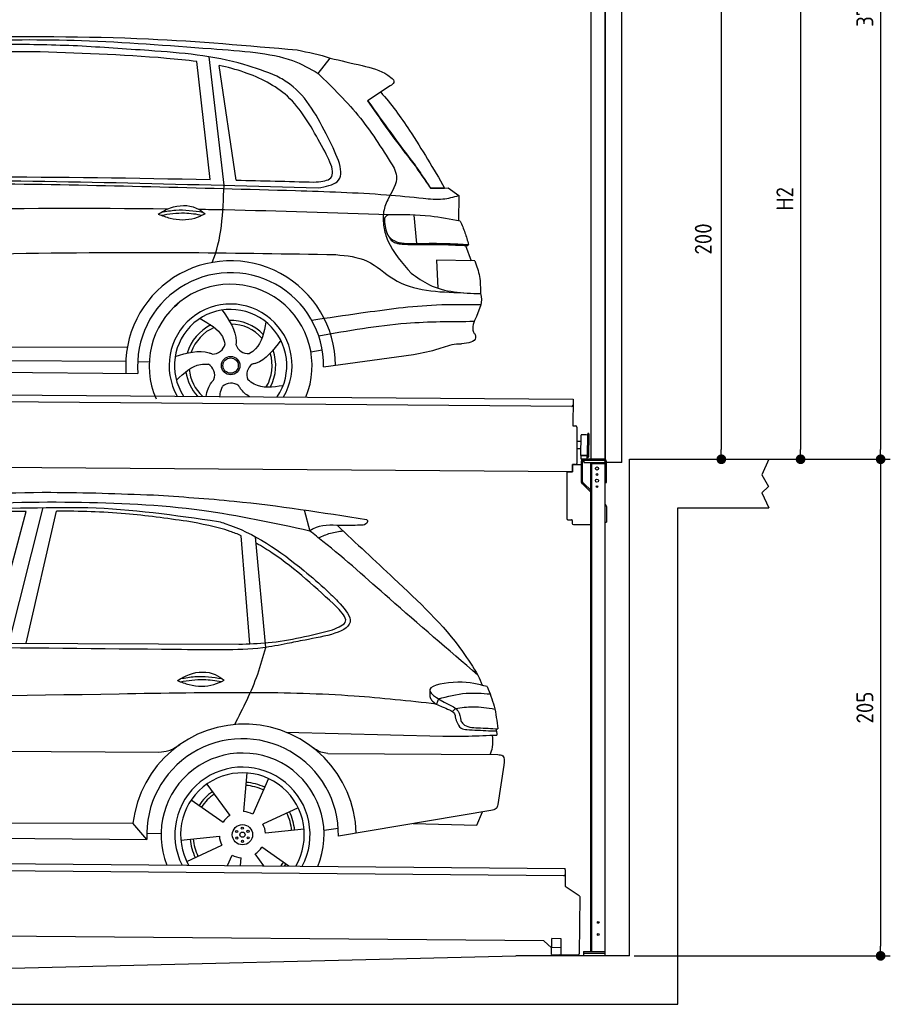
# Model space of a CAD drawing. Header units: millimetres. Extents: x -411 to 6777, y 0 to 6727.
# Tile 5 of 6: x 3183 to 6777, y 0 to 4065. Entities that reach past the tile are written whole.
import ezdxf

# ---------------------------------------------------------------- set-up
doc = ezdxf.new("R2010")
doc.units = ezdxf.units.MM
doc.layers.add('4', color=3, linetype='Continuous')
for name, color, linetype, lineweight in [('AM_0', 7, 'Continuous', 50), ('car', 10, 'Continuous', 25), ('Gebäude', 7, 'Continuous', 25), ('Plattform', 7, 'Continuous', 25), ('Ständer vorne', 7, 'Continuous', 25), ('Tor', 200, 'Continuous', 25)]:
    doc.layers.add(name, color=color, linetype=linetype, lineweight=lineweight)
doc.styles.get("Standard").update_dxf_attribs({"font": 'ISOCP.SHX'})
doc.dimstyles.new('GEN-ISO', dxfattribs={"dimscale": 20, "dimtxt": 3.5, "dimasz": 2, "dimexe": 2, "dimexo": 1, "dimgap": 1.5, "dimtad": 1, "dimdec": 1, "dimlfac": 0.1, "dimdsep": 46, "dimtxsty": 'STANDARD', "dimblk": 'PUNKT', "dimcen": 2, "dimclrd": 256, "dimclre": 256, "dimclrt": 2, "dimadec": 0, "dimazin": 0, "dimtp": 0.1, "dimtm": 0.1, "dimtfac": 0.71, "dimtdec": 1, "dimtmove": 2, "dimatfit": 3, "dimldrblk": 'PUNKT', "dimfxl": 2, "dimtolj": 1, "dimarcsym": 0})

# ---------------------------------------------------------------- blocks, each defined once
blk = doc.blocks.new('PUNKT')
at = {"layer": '4', "color": 0, "linetype": 'ByBlock'}
blk.add_line((-0.5, 0), (-1, 0), dxfattribs=at)
at = {"layer": '4', "color": 0, "linetype": 'ByBlock', "const_width": 0.5}
blk.add_lwpolyline([(-0.25, 0, 1), (0.25, 0, 1)], format="xyb", close=True, dxfattribs=at)
blk = doc.blocks.new('*D43')
at = {"layer": '4', "lineweight": -2, "transparency": 16777216}
for p, q in [((5720, 5950.9), (6776.9, 5950.9)), ((6736.9, 5910.9), (6736.9, 2290)), ((6195.4, 2250), (6776.9, 2250))]:
    blk.add_line(p, q, dxfattribs=at)
at = {"layer": 'Defpoints', "color": 0, "transparency": 16777216}
for p in [(5700, 5950.9), (6175.4, 2250), (6736.9, 2250)]:
    blk.add_point(p, dxfattribs=at)
at = {"layer": '4', "lineweight": -2, "transparency": 16777216, "xscale": 40, "yscale": 40, "zscale": 40}
for p, rotation in [((6736.9, 5950.9), 90), ((6736.9, 2250), 270)]:
    blk.add_blockref('PUNKT', p, dxfattribs=dict(at, rotation=rotation))
at = {"layer": '4', "color": 2, "transparency": 16777216, "insert": (6671.9, 4100.4), "char_height": 70, "attachment_point": 5, "rotation": 90}
blk.add_mtext('370', dxfattribs=at)
blk = doc.blocks.new('*D44')
at = {"layer": '4', "lineweight": -2, "transparency": 16777216}
for p, q in [((6295.4, 2250), (6776.9, 2250)), ((6736.9, 2210), (6736.9, 240)), ((5720, 200), (6776.9, 200))]:
    blk.add_line(p, q, dxfattribs=at)
at = {"layer": 'Defpoints', "color": 0, "transparency": 16777216}
for p in [(6275.4, 2250), (5700, 200), (6736.9, 200)]:
    blk.add_point(p, dxfattribs=at)
at = {"layer": '4', "lineweight": -2, "transparency": 16777216, "xscale": 40, "yscale": 40, "zscale": 40}
for p, rotation in [((6736.9, 2250), 90), ((6736.9, 200), 270)]:
    blk.add_blockref('PUNKT', p, dxfattribs=dict(at, rotation=rotation))
at = {"layer": '4', "color": 2, "transparency": 16777216, "insert": (6671.9, 1225), "char_height": 70, "attachment_point": 5, "rotation": 90}
blk.add_mtext('205', dxfattribs=at)
blk = doc.blocks.new('*D45')
at = {"layer": '4', "lineweight": -2, "transparency": 16777216}
for p, q in [((5920, 4400), (6446.5, 4400)), ((6406.5, 4360), (6406.5, 2290)), ((6295.4, 2250), (6446.5, 2250))]:
    blk.add_line(p, q, dxfattribs=at)
at = {"layer": 'Defpoints', "color": 0, "transparency": 16777216}
for p in [(5900, 4400), (6275.4, 2250), (6406.5, 2250)]:
    blk.add_point(p, dxfattribs=at)
at = {"layer": '4', "lineweight": -2, "transparency": 16777216, "xscale": 40, "yscale": 40, "zscale": 40}
for p, rotation in [((6406.5, 4400), 90), ((6406.5, 2250), 270)]:
    blk.add_blockref('PUNKT', p, dxfattribs=dict(at, rotation=rotation))
at = {"layer": '4', "color": 2, "transparency": 16777216, "insert": (6341.5, 3325), "char_height": 70, "attachment_point": 5, "rotation": 90}
blk.add_mtext('H2', dxfattribs=at)
blk = doc.blocks.new('*D47')
at = {"layer": '4', "lineweight": -2, "transparency": 16777216}
for p, q in [((5457.5, 4250), (6119.3, 4250)), ((6079.3, 4210), (6079.3, 2290)), ((6099.3, 2250), (6119.3, 2250))]:
    blk.add_line(p, q, dxfattribs=at)
at = {"layer": 'Defpoints', "color": 0, "transparency": 16777216}
for p in [(5437.5, 4250), (6079.3, 2250), (6079.3, 2250)]:
    blk.add_point(p, dxfattribs=at)
at = {"layer": '4', "lineweight": -2, "transparency": 16777216, "xscale": 40, "yscale": 40, "zscale": 40}
for p, rotation in [((6079.3, 4250), 90), ((6079.3, 2250), 270)]:
    blk.add_blockref('PUNKT', p, dxfattribs=dict(at, rotation=rotation))
at = {"layer": '4', "color": 2, "transparency": 16777216, "insert": (6004.7, 3159.2), "char_height": 70, "attachment_point": 5, "rotation": 90}
blk.add_mtext('200', dxfattribs=at)
blk = doc.blocks.new('UG Plattfrom Gl550')
at = {"layer": 'Plattform'}
for p, q in [((498.3, 603.8), (5435.1, 560.7)), ((5429.8, 530.7), (503, 573.7)), ((5434.9, 535.7), (5434.5, 488.2)), ((5435, 554.7), (5434.9, 535.7)), ((5435, 554.7), (5435.1, 560.7)), ((5434.5, 488.2), (5492.9, 448.7)), ((5495.1, 444.5), (5493, 208.2)), ((5347, 261.5), (621.4, 302.7)), ((5378.7, 233.7), (5347, 261.5)), ((5379.7, 235.2), (5380.1, 271.2)), ((5418.1, 270.8), (5380.1, 271.2)), ((5417.7, 234.8), (5418.1, 270.8)), ((5378.5, 205.2), (5378.7, 235.2)), ((5378.5, 205.2), (5418.5, 204.8)), ((5378.7, 235.2), (5418.7, 234.8)), ((5488, 203.2), (5414.8, 203.9)), ((5418.5, 204.8), (5418.7, 234.8))]:
    blk.add_line(p, q, dxfattribs=at)
for centre, radius, start, end in [((5429.9, 535.7), 5, 269.5, 359.5), ((5490.1, 444.5), 5, 359.5, 55.9134), ((5414.9, 208.9), 5, 232.6301, 269.5), ((5425.8, 243.8), 12, 227.6897, 228.0904), ((5488, 208.2), 5, 269.5, 359.5)]:
    blk.add_arc(centre, radius, start, end, dxfattribs=at)
blk = doc.blocks.new('Palette EG Gl550')
at = {"layer": 'Plattform'}
for p, q in [((429.5, 2537), (5467.3, 2498)), ((5462.1, 2468), (434.2, 2507)), ((5467.3, 2498), (5466.5, 2388)), ((5466.5, 2388), (5478.5, 2387.9)), ((5483.4, 2382.8), (5482.7, 2292.8)), ((5501.1, 2322.8), (5484.1, 2323)), ((5499.6, 2265.6), (5500.2, 2349.8)), ((5527.5, 2260.5), (5528.3, 2354.5)), ((5532.3, 2354.5), (5531.5, 2260.5)), ((5482.7, 2292.8), (5482.3, 2232.9)), ((5499.8, 2292.7), (5482.7, 2292.8)), ((5465, 2198), (341.7, 2237.7)), ((5525.9, 2265), (5500.9, 2265)), ((5500.9, 2250), (5500.9, 2265)), ((5512.9, 2265), (5500.9, 2265)), ((5500.9, 2250), (5500.9, 2265)), ((5500.9, 2250), (5525.9, 2250)), ((5525.9, 2250), (5500.9, 2250)), ((5525.9, 2250), (5525.9, 2265)), ((5525.9, 2250), (5525.9, 2265)), ((5465.2, 2228), (5465, 2198)), ((5465.2, 2228), (5477.2, 2227.9)), ((5477.2, 2227.9), (5465.2, 2228))]:
    blk.add_line(p, q, dxfattribs=at)
for centre, radius, start, end in [((5462.1, 2473), 5, 268.5823, 358.5607), ((5478.4, 2382.9), 5, 359.556, 89.556), ((5500.6, 2349.8), 0.4, 91.7323, 179.3444), ((5511.7, 2023.6), 326.8, 87.1739, 91.9438), ((5527.8, 2350.4), 0.4, 266.9623, 359.3444), ((5530.3, 2354.5), 2, 359.3444, 179.3444), ((5500, 2265.6), 0.4, 179.3444, 266.9565), ((5519.7, 3149.4), 884.4, 268.7196, 270.4008), ((5491.8, 3353.4), 1088.9, 271.795, 271.861), ((5527.2, 2264.6), 0.4, 359.556, 91.938), ((5529.5, 2260.5), 2, 179.3444, 359.3444), ((5477.3, 2232.9), 5, 269.556, 359.556)]:
    blk.add_arc(centre, radius, start, end, dxfattribs=at)
blk = doc.blocks.new('Car_UG')
at = {"layer": 'car'}
for p, q in [((3119.4, 1502.8), (3258.9, 2083.2)), ((4335.9, 2084.9), (4360.6, 1997.9)), ((3049.2, 1522.4), (3188.4, 2067.2)), ((3195.1, 1523.2), (3313.9, 2069.2)), ((4117.6, 1529.9), (4077.5, 1975.5)), ((4183.9, 1515.6), (4137.4, 1971.2)), ((2018.2, 1516.7), (4071.9, 1528)), ((4898.3, 1310.6), (4890.6, 1288.6)), ((4969.6, 1271), (4957.5, 1258.2)), ((4270.6, 1166.3), (4917.8, 1157)), ((1740.1, 1072.2), (3746.7, 1078.5)), ((4444, 1080.7), (5146, 1082.9)), ((5170.6, 1040), (5147.6, 876.4)), ((4111.2, 996.4), (4099.2, 836.6)), ((3946.4, 949.2), (4041.9, 820.4)), ((4200.6, 974.2), (4136.9, 827.1)), ((3882.4, 882.9), (4014.8, 792.6)), ((4324, 855.1), (4179.5, 785.6)), ((5119.5, 852.3), (4491.4, 739.8)), ((5062.9, 790.2), (5084.5, 846)), ((1832.9, 770.4), (3642.9, 784.6)), ((3701, 717.8), (3642.9, 784.6)), ((4431.8, 763.6), (4490.2, 772.9)), ((4799.7, 795), (5062.9, 790.2)), ((3700.2, 744), (3759.2, 742.7)), ((3840.9, 716.5), (4000.2, 734.8)), ((4349.4, 766.5), (4190.1, 748.2)), ((1770.2, 716.1), (3701, 717.8)), ((3866.3, 628), (4010.8, 697.5)), ((4035.1, 613.6), (4053.4, 655.9)), ((4184.6, 613.8), (4148.4, 662.6)), ((4287.7, 613.9), (4175.5, 690.5)), ((4088.6, 613.6), (4091.1, 646.4))]:
    blk.add_line(p, q, dxfattribs=at)
for centre, radius in [((4095.2, 741.5), 41.9), ((4094.4, 768.7), 4.46), ((4071.2, 754.5), 4.46), ((4072, 727.3), 4.46), ((4095.1, 741.5), 10.7), ((4118.3, 755.7), 4.46), ((4119, 728.6), 4.46), ((4095.9, 714.3), 4.46)]:
    blk.add_circle(centre, radius, dxfattribs=at)
for centre, radius, start, end in [((4102.8, 735.3), 462.5, 2.1852, 173.8782), ((4095.8, 741.9), 395.6, 359.6869, 183.4999), ((4095.8, 741.9), 336.7, 337.6776, 202.4775), ((4095.2, 741.5), 279.1, 332.8088, 207.3462), ((4095.2, 741.5), 255.4, 330.0358, 210.1193), ((4095.1, 741.5), 204, 65.3726, 86.5671), ((4095.2, 741.5), 216.3, 65.4485, 86.5251), ((4095.2, 741.5), 216.3, 125.4485, 146.5251), ((4095.1, 741.5), 204, 125.3726, 146.5671), ((4095.2, 741.5), 95.2, 124.034, 147.5844), ((4095.2, 741.5), 95.2, 64.034, 87.5844), ((4095.1, 741.5), 204, 5.3726, 26.5671), ((4095.1, 741.5), 216.3, 5.4485, 26.5251), ((4095.1, 741.5), 95.2, 4.034, 27.5844), ((4095.1, 741.5), 95.2, 184.034, 207.5844), ((4095.1, 741.5), 216.3, 185.4485, 206.5251), ((4095.1, 741.5), 204, 185.3726, 206.5671), ((4095.1, 741.5), 95.2, 244.034, 267.5844), ((4095.1, 741.5), 95.2, 304.034, 327.5844), ((4095.1, 741.5), 204, 321.2555, 326.5671), ((4095.1, 741.5), 216.3, 323.8482, 326.5251)]:
    blk.add_arc(centre, radius, start, end, dxfattribs=at)
for points, knots in [([(2673.6, 2101.7), (2688.3, 2103.8), (2892.1, 2133.3), (3240, 2153.3), (3572.3, 2144.1), (3713.5, 2140.2)], [0, 0, 0, 0, 44.363443, 617.827051, 1041.677324, 1041.677324, 1041.677324, 1041.677324]), ([(3713.5, 2140.2), (3824.9, 2134), (4119.8, 2117.7), (4412.2, 2074.8), (4594.1, 2048)], [0, 0, 0, 0, 334.596694, 885.796742, 885.796742, 885.796742, 885.796742]), ([(4360.6, 1997.9), (4212.5, 2028.4), (3890.5, 2094.7), (3371.9, 2112.1), (2931.5, 2097.6), (2671.4, 2060.7), (2598.4, 2050.4)], [0, 0, 0, 0, 452.969864, 984.660554, 1551.463157, 1772.575196, 1772.575196, 1772.575196, 1772.575196]), ([(2694.7, 2041.5), (2699.6, 2042.3), (2889.8, 2073.3), (3138.1, 2082), (3380.2, 2085), (3434.7, 2085.7)], [0, 0, 0, 0, 14.958905, 578.066478, 741.647169, 741.647169, 741.647169, 741.647169]), ([(3434.7, 2085.7), (3437.6, 2085.6), (3621.2, 2082.5), (3803.6, 2057.8), (3983, 2033.5)], [0, 0, 0, 0, 8.707457, 550.797583, 550.797583, 550.797583, 550.797583]), ([(3188.4, 2067.2), (3174.9, 2066.9), (3075.5, 2064.8), (2904.7, 2061.4), (2749, 2038.7), (2678.4, 2028.4)], [666.326512, 666.326512, 666.326512, 666.326512, 706.624571, 964.215873, 1178.205668, 1178.205668, 1178.205668, 1178.205668]), ([(3853, 2032.7), (3768.5, 2043.9), (3589.5, 2067.6), (3409.2, 2070), (3313.9, 2069.2)], [0, 0, 0, 0, 255.50817, 540.950796, 540.950796, 540.950796, 540.950796]), ([(4077.5, 1975.5), (4062.4, 1982), (3990.2, 2009.7), (3913.4, 2022.6), (3853, 2032.7)], [496.692868, 496.692868, 496.692868, 496.692868, 546.059875, 728.869941, 728.869941, 728.869941, 728.869941]), ([(3983, 2033.5), (3992.1, 2030.8), (4122.8, 1993.1), (4274.9, 1889.8), (4402.4, 1780.6), (4434, 1753.4)], [0, 0, 0, 0, 28.300877, 407.953602, 533.273686, 533.273686, 533.273686, 533.273686]), ([(4594.1, 2048), (4595.8, 2046.4), (4601.5, 2041.3), (4590, 2023.4), (4576.1, 2023.5), (4567.3, 2023.6)], [0, 0, 0, 0, 6.503563, 21.332115, 46.748977, 46.748977, 46.748977, 46.748977]), ([(4567.3, 2023.6), (4540.9, 2022.8), (4476.9, 2020.7), (4400.8, 2025.5), (4365, 2000.8), (4360.6, 1997.9)], [0, 0, 0, 0, 80.522652, 194.664465, 210.337598, 210.337598, 210.337598, 210.337598]), ([(5060.7, 1410), (4937.4, 1513.5), (4721.5, 1694.6), (4492.8, 1896.3), (4378.8, 1983.9), (4360.6, 1997.9)], [0, 0, 0, 0, 483.056147, 845.367922, 914.230443, 914.230443, 914.230443, 914.230443]), ([(4397.3, 1969.6), (4413.3, 1977.2), (4445.4, 1992.5), (4480.7, 1997.3), (4498.4, 1999.8)], [0, 0, 0, 0, 52.794285, 106.128892, 106.128892, 106.128892, 106.128892]), ([(4474.2, 2022.3), (4552.5, 1949.8), (4731.7, 1783.9), (4944.6, 1591.7), (5039.9, 1442.6), (5060.7, 1410)], [0, 0, 0, 0, 320.576675, 734.270248, 850.262502, 850.262502, 850.262502, 850.262502]), ([(4477.3, 1683.1), (4391, 1761.8), (4285.5, 1857.9), (4162.9, 1932.5), (4140.1, 1944.9)], [0, 0, 0, 0, 349.622047, 427.224064, 427.224064, 427.224064, 427.224064]), ([(4434, 1753.4), (4448.8, 1739.2), (4484.5, 1704.7), (4586.9, 1590.1), (4379.5, 1555.8), (4295.1, 1537.1), (4272.3, 1532)], [0, 0, 0, 0, 64.508303, 155.959603, 359.557587, 434.696523, 434.696523, 434.696523, 434.696523]), ([(4458.1, 1590.9), (4483.4, 1601.3), (4534.4, 1622.3), (4496.5, 1662.7), (4477.3, 1683.1)], [0, 0, 0, 0, 64.897781, 131.027998, 131.027998, 131.027998, 131.027998]), ([(4071.9, 1528), (4112.5, 1529.5), (4243.4, 1534.4), (4370.4, 1567.8), (4458.1, 1590.9)], [0, 0, 0, 0, 121.545303, 392.179354, 392.179354, 392.179354, 392.179354]), ([(4272.3, 1532), (4238.6, 1525.2), (4151.2, 1507.4), (3996.6, 1502.9), (3876.9, 1502.8), (3811.9, 1502.7)], [0, 0, 0, 0, 103.03135, 267.243941, 462.405232, 462.405232, 462.405232, 462.405232]), ([(4058.7, 1195.7), (4092.8, 1264.2), (4144, 1367.4), (4173.9, 1478.4), (4183.9, 1515.6)], [0, 0, 0, 0, 228.776239, 344.156953, 344.156953, 344.156953, 344.156953]), ([(3820.1, 1374.7), (3836.1, 1384.5), (3882.2, 1412.9), (3960.6, 1416.3), (4001.7, 1386.9), (4013.7, 1378.2)], [0, 0, 0, 0, 56.386158, 162.852709, 206.792536, 206.792536, 206.792536, 206.792536]), ([(3833.7, 1383), (3853.2, 1386.9), (3909.6, 1397.4), (3966.9, 1390.2), (4004.3, 1384.9)], [7.57653, 7.57653, 7.57653, 7.57653, 52.544532, 137.659237, 137.659237, 137.659237, 137.659237]), ([(3820.1, 1374.7), (3836.1, 1368.8), (3884.3, 1351.8), (3955.1, 1349.6), (3999.8, 1371.4), (4013.7, 1378.2)], [5.208578, 5.208578, 5.208578, 5.208578, 44.198582, 121.455021, 156.55166, 156.55166, 156.55166, 156.55166]), ([(3831.8, 1370.5), (3864.2, 1375.9), (3920.8, 1385.4), (3977.2, 1376.6), (4001.3, 1372.3)], [0, 0, 0, 0, 73.878693, 129.282646, 129.282646, 129.282646, 129.282646]), ([(5099.2, 1362.9), (5063.2, 1372.1), (4992.3, 1390.4), (4805.8, 1355.3), (4908.8, 1303.6), (4960.9, 1277.5)], [0, 0, 0, 0, 123.107987, 242.156921, 363.520645, 363.520645, 363.520645, 363.520645]), ([(5099.2, 1362.9), (5110.2, 1336.4), (5133.4, 1280.6), (5140.7, 1220.6), (5144.6, 1189)], [0, 0, 0, 0, 85.533017, 180.427109, 180.427109, 180.427109, 180.427109]), ([(4890.6, 1288.6), (4777.2, 1299.9), (4524.7, 1325.1), (4086.9, 1331.2), (2954.4, 1298.1), (1961.1, 1279.8), (1151.4, 1264.8)], [0, 0, 0, 0, 341.879851, 760.963773, 1312.001547, 3741.308129, 3741.308129, 3741.308129, 3741.308129]), ([(4862.9, 1319.5), (4865.2, 1314.5), (4874.7, 1293.5), (4909.3, 1280.6), (4934.5, 1269.4), (4944.4, 1265)], [0, 0, 0, 0, 16.389871, 67.796127, 100.528992, 100.528992, 100.528992, 100.528992]), ([(4898.3, 1310.6), (4936.2, 1321), (5006.1, 1340.2), (5078.4, 1335.2), (5111.5, 1332.8)], [0, 0, 0, 0, 116.874908, 215.743745, 215.743745, 215.743745, 215.743745]), ([(4944.4, 1265), (4951.5, 1261.9), (4966.4, 1255.3), (4968.7, 1239.1), (4969.9, 1230.6)], [0, 0, 0, 0, 21.842303, 45.682515, 45.682515, 45.682515, 45.682515]), ([(4960.9, 1277.5), (4968.3, 1272.2), (4986.9, 1258.9), (4989.7, 1235.6), (4991.3, 1221.5)], [0, 0, 0, 0, 26.318616, 66.284673, 66.284673, 66.284673, 66.284673]), ([(4969.6, 1271), (4993.5, 1274.9), (5047.4, 1283.8), (5101.5, 1275.3), (5131.6, 1270.6)], [0, 0, 0, 0, 72.240439, 162.98683, 162.98683, 162.98683, 162.98683]), ([(4969.9, 1230.6), (4971.3, 1226.9), (4976.6, 1212.2), (4987.9, 1187), (5008.8, 1185.3), (5017.3, 1184.6)], [0, 0, 0, 0, 11.944086, 47.503692, 71.615823, 71.615823, 71.615823, 71.615823]), ([(4991.3, 1221.5), (4994.4, 1216.8), (5009.2, 1193.9), (5071.6, 1192.8), (5118.3, 1190.3), (5144.6, 1189)], [0, 0, 0, 0, 16.485849, 80.052138, 161.961551, 161.961551, 161.961551, 161.961551]), ([(5017.3, 1184.6), (5047, 1183.3), (5087.6, 1181.6), (5128.2, 1180.5), (5139.1, 1180.2)], [0, 0, 0, 0, 89.235627, 121.835134, 121.835134, 121.835134, 121.835134]), ([(4917.8, 1157), (4953.4, 1157.1), (5028, 1157.2), (5102.4, 1161.4), (5141.4, 1163.6)], [0, 0, 0, 0, 106.769841, 223.734473, 223.734473, 223.734473, 223.734473]), ([(5113.8, 1082.8), (5117.8, 1092.8), (5128.1, 1118.3), (5125.3, 1145.8), (5123.5, 1162.6)], [0, 0, 0, 0, 32.021295, 81.392264, 81.392264, 81.392264, 81.392264]), ([(3746.7, 1078.5), (3760.6, 1080), (3792.1, 1083.3), (3818.5, 1101.2), (3833.3, 1111.2)], [0, 0, 0, 0, 41.31295, 93.783848, 93.783848, 93.783848, 93.783848]), ([(4444, 1080.7), (4434.2, 1081.8), (4410.6, 1084.4), (4390.9, 1098), (4379.4, 1105.9)], [0, 0, 0, 0, 29.123879, 70.238093, 70.238093, 70.238093, 70.238093]), ([(5146, 1082.9), (5154, 1082.2), (5176.2, 1080.2), (5172.8, 1055.8), (5170.6, 1040)], [0, 0, 0, 0, 21.151799, 59.232385, 59.232385, 59.232385, 59.232385]), ([(5147.6, 876.4), (5146.4, 870.2), (5143.5, 855.6), (5128.3, 853.5), (5119.5, 852.3)], [0, 0, 0, 0, 17.391955, 40.853649, 40.853649, 40.853649, 40.853649])]:
    blk.add_open_spline(points, degree=3, knots=knots, dxfattribs=at)
for points in [[(3811.9, 1502.7), (3190.9, 1502.8), (2569.9, 1502.9), (1948.9, 1503)], [(5060.7, 1410), (5067, 1396), (5073.2, 1382), (5079.3, 1367.9)], [(4862.1, 1344.7), (4862.4, 1336.3), (4862.6, 1327.9), (4862.9, 1319.5)], [(5137.6, 1189.4), (5139.1, 1180.8), (5140.3, 1172.2), (5141.4, 1163.6)]]:
    blk.add_open_spline(points, degree=3, dxfattribs=at)
blk = doc.blocks.new('Car_EG')
at = {"layer": 'car'}
for p, q in [((3943, 3435.3), (3884, 3921.9)), ((4000.2, 3412), (3934.7, 3941.9)), ((4050.3, 3433.7), (3975.7, 3906.9)), ((4385, 3877.1), (4433.9, 3940.6)), ((4682.9, 3828.1), (4589.9, 3764.8)), ((4852.5, 3407.4), (4910.9, 3407.7)), ((4855.4, 3408.2), (4890.4, 3408.3)), ((4890.4, 3408.3), (4910.5, 3408.3)), ((4910.9, 3407.7), (4925.4, 3408.1)), ((4925.4, 3408.1), (4969.8, 3377.2)), ((4969.8, 3377.2), (4969.8, 3273.1)), ((4783.9, 3295.1), (4796.2, 3178.1)), ((4998.8, 3171.3), (5023.2, 3108.4)), ((5038, 3108.3), (4880.2, 3109.6)), ((4880.2, 3109.6), (4885.5, 2994.3)), ((5064.6, 2926.3), (5046.4, 2878.9)), ((1740.9, 2729.3), (3606.1, 2740.6)), ((4364.1, 2727.2), (4410.9, 2736.1)), ((1742.1, 2675.9), (3600.2, 2683.6)), ((4417.1, 2665.6), (4787.8, 2720.1)), ((3649.3, 2682.1), (3696.9, 2681.5)), ((1693.4, 2636), (3650.6, 2632.3))]:
    blk.add_line(p, q, dxfattribs=at)
for radius in [38.2, 31.6]:
    blk.add_circle((4033.1, 2668), radius, dxfattribs=at)
for centre, radius, start, end in [((4033, 2667.4), 433.1, 0.713, 184.6115), ((4033, 2667.4), 384, 359.7282, 185.2384), ((4033, 2667.4), 336.4, 337.7995, 204.4935), ((4033.1, 2668), 254, 329.8221, 210.1779), ((4033.1, 2668), 231.9, 326.5904, 213.4096), ((4033.1, 2668), 186.2, 44.2633, 92.4011), ((4033.1, 2668), 186.2, 116.2626, 164.3912), ((4033.1, 2668), 171.5, 113.5905, 161.7257), ((4033.1, 2668), 171.5, 41.5902, 89.736), ((3958, 2767.5), 52.3, 268.6722, 348.431), ((4104.5, 2770.1), 52.3, 196.6722, 276.431), ((4033.1, 2668), 186.2, 332.2513, 20.3964), ((4033.1, 2668), 171.5, 329.577, 17.7302), ((4033.1, 2668), 171.5, 185.5775, 228.1156), ((3915.3, 2627.3), 52.3, 340.6722, 60.431), ((4152.3, 2631.6), 52.3, 124.6722, 204.431), ((4033.1, 2668), 186.2, 188.2502, 223.2875), ((4035.4, 2543.4), 52.3, 52.6722, 132.431)]:
    blk.add_arc(centre, radius, start, end, dxfattribs=at)
for points, knots in [([(2901.1, 4016.6), (3162.3, 4020.3), (3628.7, 4026.8), (4093.6, 3989.6), (4298.2, 3973.3)], [0, 0, 0, 0, 783.131876, 1398.451598, 1398.451598, 1398.451598, 1398.451598]), ([(3391.5, 3982.7), (3294.9, 3985.1), (3064.5, 3990.8), (2760.1, 3971.2), (2552.7, 3955.9), (2478.5, 3950.4)], [0, 0, 0, 0, 289.925788, 691.034976, 914.075582, 914.075582, 914.075582, 914.075582]), ([(2526.5, 3973.5), (2656.5, 3983.3), (2949.5, 4005.4), (3422.5, 4011.7), (3824.4, 3983.3), (4068.2, 3967.8), (4125.9, 3961)], [0, 0, 0, 0, 391.04113, 881.651907, 1416.366113, 1602.404452, 1602.404452, 1602.404452, 1602.404452]), ([(3884, 3921.9), (3842.3, 3927.3), (3614.9, 3947.6), (3387.3, 3953), (3201.7, 3957.3)], [637.56261, 637.56261, 637.56261, 637.56261, 763.549902, 1320.810124, 1320.810124, 1320.810124, 1320.810124]), ([(4215.3, 3864.6), (4170, 3881.3), (4000.5, 3943.8), (3719.1, 3964.5), (3489.5, 3977.3), (3391.5, 3982.7)], [0, 0, 0, 0, 144.38685, 540.679923, 835.691207, 835.691207, 835.691207, 835.691207]), ([(4125.9, 3961), (4178.2, 3953.9), (4269.9, 3941.4), (4350.4, 3896.5), (4385, 3877.1)], [0, 0, 0, 0, 156.409573, 274.497028, 274.497028, 274.497028, 274.497028]), ([(4394.7, 3591.5), (4355.4, 3660.9), (4281.9, 3790.5), (4111.8, 3873.5), (4011, 3899.6), (3975.7, 3906.9)], [0, 0, 0, 0, 233.684399, 436.644927, 544.706034, 544.706034, 544.706034, 544.706034]), ([(4433.9, 3940.6), (4477.6, 3930.7), (4557.8, 3912.6), (4652.2, 3891.1), (4688.7, 3859.7), (4696.5, 3853)], [0, 0, 0, 0, 135.791183, 248.765766, 279.520552, 279.520552, 279.520552, 279.520552]), ([(4428.1, 3611.6), (4384.6, 3695.2), (4331, 3798.2), (4233.6, 3854.1), (4215.3, 3864.6)], [0, 0, 0, 0, 271.559773, 334.41549, 334.41549, 334.41549, 334.41549]), ([(4385, 3877.1), (4446.3, 3818.1), (4567.5, 3701.3), (4657, 3558.9), (4701.3, 3488.4)], [0, 0, 0, 0, 254.089873, 502.76226, 502.76226, 502.76226, 502.76226]), ([(4696.5, 3853), (4697.3, 3849.2), (4699.3, 3838.4), (4689.3, 3832.1), (4682.9, 3828.1)], [0, 0, 0, 0, 10.855432, 30.979101, 30.979101, 30.979101, 30.979101]), ([(4643.8, 3801.5), (4687.8, 3753.9), (4783.4, 3620.3), (4864.5, 3486.7), (4910.9, 3407.7)], [395.653943, 395.653943, 395.653943, 395.653943, 587.122502, 864.540302, 864.540302, 864.540302, 864.540302]), ([(4589.9, 3764.8), (4640.8, 3693.2), (4704.9, 3603.1), (4774, 3516.8), (4788.2, 3499)], [0, 0, 0, 0, 263.425265, 331.664547, 331.664547, 331.664547, 331.664547]), ([(4591.4, 3765.8), (4623.1, 3722), (4680.6, 3642.4), (4739.6, 3564), (4766.1, 3528.8)], [0, 0, 0, 0, 162.25725, 294.477825, 294.477825, 294.477825, 294.477825]), ([(4371, 3428.3), (4396.7, 3430.3), (4482.7, 3436.9), (4431, 3527.8), (4394.7, 3591.5)], [0, 0, 0, 0, 66.110822, 221.440769, 221.440769, 221.440769, 221.440769]), ([(4388.5, 3404.1), (4419.7, 3410.1), (4520.5, 3429.5), (4465.8, 3537.2), (4428.1, 3611.6)], [0, 0, 0, 0, 83.009931, 268.207531, 268.207531, 268.207531, 268.207531]), ([(4766.1, 3528.8), (4773.7, 3520), (4783.8, 3508.2), (4792.5, 3495.3), (4794.6, 3492)], [0, 0, 0, 0, 34.815048, 46.557672, 46.557672, 46.557672, 46.557672]), ([(4788.2, 3499), (4798.8, 3483.3), (4819.6, 3452.4), (4841.6, 3422.2), (4852.5, 3407.4)], [0, 0, 0, 0, 56.812879, 111.923736, 111.923736, 111.923736, 111.923736]), ([(4701.3, 3488.4), (4705.6, 3477.5), (4723.3, 3433.5), (4679.1, 3371.7), (4657.3, 3309.9), (4658.2, 3278.7), (4658.6, 3267.6)], [0, 0, 0, 0, 34.097953, 138.175108, 197.887596, 230.983362, 230.983362, 230.983362, 230.983362]), ([(1832.8, 3411.3), (2161.4, 3417.2), (3013.2, 3432.6), (3865.1, 3415), (4388.5, 3404.1)], [0, 0, 0, 0, 985.739727, 2555.887054, 2555.887054, 2555.887054, 2555.887054]), ([(4836.5, 3431), (4841.5, 3424.2), (4846.6, 3417), (4851.9, 3409.8), (4852.8, 3408.4), (4854.2, 3408.3), (4855.4, 3408.2)], [0, 0, 0, 0, 25.300776, 26.442713, 27.003963, 30.176579, 30.176579, 30.176579, 30.176579]), ([(1829, 3400), (2123, 3404.9), (2546.6, 3411.9), (3368.9, 3412), (3897, 3400.9), (4295.6, 3392.6)], [0, 0, 0, 0, 882.102268, 1270.770708, 2466.750946, 2466.750946, 2466.750946, 2466.750946]), ([(4295.6, 3392.6), (4420.8, 3389.7), (4596.9, 3385.6), (4772.4, 3369.9), (4823.2, 3365.3)], [0, 0, 0, 0, 375.490289, 528.429148, 528.429148, 528.429148, 528.429148]), ([(4823.2, 3365.3), (4850.2, 3362.6), (4899.9, 3357.6), (4947.9, 3371), (4969.8, 3377.2)], [0, 0, 0, 0, 80.452469, 148.273091, 148.273091, 148.273091, 148.273091]), ([(3729.5, 3290.6), (3745.5, 3300.4), (3791.6, 3328.8), (3870.1, 3332.2), (3911.2, 3302.8), (3923.2, 3294.2)], [0, 0, 0, 0, 56.386158, 162.852709, 206.792536, 206.792536, 206.792536, 206.792536]), ([(3729.5, 3290.6), (3745.6, 3284.7), (3793.7, 3267.7), (3864.5, 3265.5), (3909.2, 3287.3), (3923.2, 3294.2)], [5.208578, 5.208578, 5.208578, 5.208578, 44.198582, 121.455021, 156.55166, 156.55166, 156.55166, 156.55166]), ([(3741.2, 3286.4), (3773.6, 3291.8), (3830.2, 3301.3), (3886.6, 3292.5), (3910.8, 3288.2)], [0, 0, 0, 0, 73.878693, 129.282646, 129.282646, 129.282646, 129.282646]), ([(3743.1, 3298.9), (3762.6, 3302.8), (3819, 3313.3), (3876.3, 3306.1), (3913.8, 3300.8)], [7.57653, 7.57653, 7.57653, 7.57653, 52.544532, 137.659237, 137.659237, 137.659237, 137.659237]), ([(4682.7, 3296), (4456.1, 3301.6), (4194.5, 3308.1), (3932.8, 3310.9), (3897.7, 3311.2)], [0, 0, 0, 0, 679.940772, 785.142685, 785.142685, 785.142685, 785.142685]), ([(4682.7, 3296), (4675.5, 3292.7), (4661.7, 3286.6), (4663.1, 3271.7), (4663.7, 3264.6)], [0, 0, 0, 0, 21.276303, 40.575349, 40.575349, 40.575349, 40.575349]), ([(4976.1, 3272), (4935.2, 3279.3), (4838.3, 3296.6), (4739.7, 3296.2), (4682.7, 3296)], [0, 0, 0, 0, 124.191927, 294.878966, 294.878966, 294.878966, 294.878966]), ([(4658.6, 3267.6), (4659.3, 3260.4), (4661.8, 3233.3), (4686.8, 3153.3), (4738.1, 3096.9), (4775.7, 3055.4)], [0, 0, 0, 0, 21.786395, 81.634094, 246.747403, 246.747403, 246.747403, 246.747403]), ([(4663.7, 3264.6), (4666.7, 3243.1), (4671, 3212.1), (4707.4, 3184), (4750.2, 3177), (4783.5, 3177.8), (4802.6, 3178.3)], [0, 0, 0, 0, 61.688141, 88.915796, 131.377114, 188.888446, 188.888446, 188.888446, 188.888446]), ([(4976.1, 3272), (4983.2, 3256.1), (4997.2, 3224.7), (5006.6, 3191.6), (5011.2, 3175.2)], [0, 0, 0, 0, 52.081574, 103.113227, 103.113227, 103.113227, 103.113227]), ([(4682.5, 3205.8), (4686.5, 3198.4), (4693.8, 3184.8), (4713.2, 3178.8), (4729.4, 3175.4), (4744.6, 3174.7), (4755.3, 3174.3), (4760.2, 3174.1)], [0, 0, 0, 0, 24.299806, 44.374389, 57.433548, 74.613131, 89.537932, 89.537932, 89.537932, 89.537932]), ([(4760.2, 3174.1), (4784.5, 3174.2), (4834.1, 3174.3), (4897, 3175.1), (4946.9, 3173.3), (4971.5, 3172.5), (4982.8, 3172.1)], [0, 0, 0, 0, 72.676028, 148.847009, 188.713602, 222.633888, 222.633888, 222.633888, 222.633888]), ([(4802.6, 3178.3), (4843.2, 3179.1), (4912.8, 3180.4), (4982.3, 3176.7), (5011.2, 3175.2)], [0, 0, 0, 0, 121.811128, 208.751004, 208.751004, 208.751004, 208.751004]), ([(4982.8, 3172.1), (4986.4, 3172), (4993.5, 3171.6), (5000.6, 3171.2), (5004.1, 3171)], [0, 0, 0, 0, 10.705348, 21.344027, 21.344027, 21.344027, 21.344027]), ([(5004.1, 3171), (5005.9, 3171), (5009.2, 3170.9), (5010.6, 3173.8), (5011.2, 3175.2)], [0, 0, 0, 0, 4.798676, 8.977894, 8.977894, 8.977894, 8.977894]), ([(1466.7, 3068.1), (1710.1, 3077.3), (2508, 3106.9), (3507.2, 3139.1), (4263, 3131.5), (4464, 3129.4)], [651.356687, 651.356687, 651.356687, 651.356687, 1382.168851, 3046.715693, 3649.598352, 3649.598352, 3649.598352, 3649.598352]), ([(4464, 3129.4), (4509.1, 3125.6), (4599.1, 3117.9), (4739.5, 2981.5), (4887.9, 2978.4), (4990.4, 2976.3)], [0, 0, 0, 0, 132.089839, 263.241357, 556.137776, 556.137776, 556.137776, 556.137776]), ([(5038, 3108.3), (5045.7, 3086.9), (5061.4, 3043.3), (5061.8, 2996.8), (5062, 2973.1)], [0, 0, 0, 0, 67.622491, 138.154699, 138.154699, 138.154699, 138.154699]), ([(4775.7, 3055.4), (4800.2, 3038), (4883.7, 2978.5), (4988.6, 2975.3), (5062.7, 2973.1)], [0, 0, 0, 0, 89.012732, 303.591941, 303.591941, 303.591941, 303.591941]), ([(5064.6, 2926.3), (5003.2, 2926.7), (4837.1, 2927.7), (4604.9, 2893.5), (4434.2, 2867.5), (4366.9, 2857.2)], [0, 0, 0, 0, 184.056968, 497.583163, 702.083529, 702.083529, 702.083529, 702.083529]), ([(3996, 2896.9), (4025.5, 2855.5), (4058.2, 2809.8), (4055, 2759.8), (4054.4, 2755.1)], [0, 0, 0, 0, 140.862207, 155.3883, 155.3883, 155.3883, 155.3883]), ([(3905.3, 2861.5), (3943, 2840.8), (3991.3, 2814.3), (4006.8, 2767.7), (4009.2, 2756.9)], [0, 0, 0, 0, 119.179133, 152.627431, 152.627431, 152.627431, 152.627431]), ([(4177.7, 2849.3), (4169.7, 2807), (4159.4, 2752.9), (4119.9, 2723.8), (4110.4, 2718.1)], [0, 0, 0, 0, 119.179133, 152.546972, 152.546972, 152.546972, 152.546972]), ([(5037.1, 2857.2), (4943.7, 2856.2), (4728.2, 2853.9), (4516.3, 2815.1), (4396.4, 2791.8)], [0, 0, 0, 0, 279.844829, 645.252119, 645.252119, 645.252119, 645.252119]), ([(5046.4, 2878.9), (5036, 2856), (5023.5, 2828.8), (5039.2, 2807.1), (5041.7, 2803.6)], [0, 0, 0, 0, 65.64359, 78.298126, 78.298126, 78.298126, 78.298126]), ([(4239.4, 2774), (4209.1, 2733.1), (4175.8, 2687.9), (4127.2, 2675.5), (4122.5, 2674.6)], [0, 0, 0, 0, 140.862207, 155.444261, 155.444261, 155.444261, 155.444261]), ([(4788, 2720.1), (4823.4, 2726.8), (4883.1, 2738), (4946.9, 2765.5), (4978.6, 2765.2), (4985.5, 2765.1)], [0, 0, 0, 0, 108.214368, 182.603927, 203.112583, 203.112583, 203.112583, 203.112583]), ([(5041.7, 2803.6), (5042.4, 2799.2), (5046.9, 2772.8), (5013.4, 2768.6), (4985.5, 2765.1)], [0, 0, 0, 0, 12.782787, 75.656378, 75.656378, 75.656378, 75.656378]), ([(3803.9, 2703.4), (3852.4, 2718.8), (3905.9, 2735.7), (3952.5, 2717.2), (3956.8, 2715.2)], [0, 0, 0, 0, 140.862207, 155.442461, 155.442461, 155.442461, 155.442461]), ([(3809.5, 2606.2), (3840.8, 2635.7), (3881, 2673.5), (3930.1, 2673.8), (3941.1, 2672.8)], [0, 0, 0, 0, 119.179133, 152.616634, 152.616634, 152.616634, 152.616634]), ([(3933.1, 2540.3), (3936.8, 2562.1), (3944.9, 2586.7), (3961.4, 2606.6), (3964.7, 2610.1)], [75.258677, 75.258677, 75.258677, 75.258677, 140.862207, 155.531654, 155.531654, 155.531654, 155.531654]), ([(4250.2, 2586.5), (4207.8, 2580.1), (4154, 2572.1), (4113.3, 2603.3), (4104.7, 2610)], [0, 0, 0, 0, 119.179133, 151.2485, 151.2485, 151.2485, 151.2485]), ([(3989.8, 2540.3), (3990, 2543.9), (3991.5, 2557.8), (3996.4, 2571.7), (4000.1, 2581.9)], [107.857422, 107.857422, 107.857422, 107.857422, 119.179133, 151.284708, 151.284708, 151.284708, 151.284708]), ([(4111.5, 2540.3), (4097, 2549.2), (4080.7, 2562.8), (4069.3, 2580.8), (4066.9, 2585)], [89.202761, 89.202761, 89.202761, 89.202761, 140.862207, 155.53262, 155.53262, 155.53262, 155.53262])]:
    blk.add_open_spline(points, degree=3, knots=knots, dxfattribs=at)
for points in [[(3201.7, 3957.3), (3161.6, 3956.6), (3121.5, 3955.8), (3081.4, 3954.9)], [(4298.2, 3973.3), (4344.2, 3963.9), (4390.3, 3954.6), (4433.9, 3940.6)], [(4794.6, 3492), (4808.6, 3471.7), (4822.5, 3451.4), (4836.5, 3431)], [(3011.9, 3439.7), (3322.3, 3441.5), (3632.7, 3439.6), (3943, 3435.3)], [(4050.3, 3433.7), (4157.2, 3432.1), (4264.1, 3430.2), (4371, 3428.3)], [(3953, 3093.1), (3993.8, 3186.5), (3997, 3299.2), (4000.2, 3412)], [(3767.5, 3312), (3452, 3313.3), (3136.4, 3309.5), (2820.9, 3302.2)], [(5062.7, 2973.1), (5068.6, 2956.4), (5065.2, 2939.7), (5064.6, 2926.3)], [(3798, 2908.1), (3805.3, 2914.5), (3812.5, 2921), (3819.8, 2927.5)]]:
    blk.add_open_spline(points, degree=3, dxfattribs=at)
blk = doc.blocks.new('Ständer_vorne_GT205')
at = {"layer": 'Ständer vorne'}
for p, q in [((5501, 2240), (5501, 2157.2)), ((5506.1, 2157.2), (5506.1, 2240)), ((5595, 2250), (5511, 2250)), ((5595.1, 2245), (5511.1, 2245)), ((5511.2, 2245), (5511.2, 2237)), ((5511.2, 2237), (5600, 2237)), ((5540, 218), (5540, 2237)), ((5600, 200), (5600, 2240)), ((5605, 2154), (5605, 2240)), ((5441, 2198.2), (5441, 2005)), ((5441, 2198.2), (5465, 2198)), ((5465, 2198), (5465.2, 2228)), ((5465.2, 2228), (5501, 2227.7)), ((5540, 2232), (5600, 2232)), ((5545, 218), (5545, 2232)), ((5510.3, 2143.9), (5504.1, 2150)), ((5507.6, 2153.7), (5512.7, 2148.6)), ((5510.3, 2143.9), (5539.8, 2115)), ((5512.7, 2148.6), (5540, 2121.8)), ((5600, 2154), (5605, 2154)), ((5600, 2064), (5602, 2062.1)), ((5605, 2054.9), (5605, 1990)), ((5446, 2000), (5461.5, 2000)), ((5464, 1997.5), (5464, 1985)), ((5469, 1980), (5540, 1980)), ((5600, 1990), (5605, 1990)), ((5511, 218), (5600, 218)), ((5511, 218), (5511, 200)), ((5600, 210), (5511, 210)), ((5600, 200), (5511, 200))]:
    blk.add_line(p, q, dxfattribs=at)
for centre, radius in [((5566, 2212), 6.5), ((5566, 2162), 6.5), ((5566, 2187), 3.7), ((5566, 2137), 3.7), ((5571.4, 338), 3.7), ((5571.4, 288), 3.7)]:
    blk.add_circle(centre, radius, dxfattribs=at)
for centre, radius, start, end in [((5511.1, 2239.9), 10.1, 90.1445, 179.6512), ((5511.1, 2240), 5, 90, 180), ((5595, 2240), 10, 0, 90), ((5595, 2240), 5, 0, 90), ((5511.1, 2157.2), 10.1, 180, 225.5525), ((5511.1, 2157.2), 5, 179.6711, 225.5525), ((5595, 2054.9), 10, 0, 45.8814), ((5446, 2005), 5, 180, 270), ((5461.5, 1997.5), 2.5, 0, 90), ((5469, 1985), 5, 180, 270)]:
    blk.add_arc(centre, radius, start, end, dxfattribs=at)
blk = doc.blocks.new('Ständer vorne ab 340')
at = {"layer": 'Ständer vorne'}
for p, q in [((5240, 5382), (5240, 5082)), ((5490, 5382), (5240, 5382)), ((5490, 5362), (5490, 5382)), ((5540, 5362), (5490, 5362)), ((5540, 5132), (5540, 5362)), ((5540.2, 5262), (5539.8, 5262)), ((5540, 5262), (5540, 2250)), ((5600, 5262), (5540, 5262)), ((5600, 2248.7), (5600, 5262)), ((5490, 5082), (5490, 5132)), ((5490, 5132), (5540, 5132)), ((5240, 5082), (5490, 5082)), ((5540, 4977.4), (5540, 4978.4)), ((5511.2, 2245), (5511.2, 2237)), ((5595.1, 2245), (5511.2, 2245)), ((5511.2, 2237), (5600, 2237)), ((5600, 2237), (5600, 2240))]:
    blk.add_line(p, q, dxfattribs=at)
blk = doc.blocks.new('Gebäude_370_GT205')
at = {"layer": 'Gebäude', "linetype": 'Continuous'}
for p, q in [((5700, 2250), (6275.4, 2250)), ((6275.4, 2250), (6246.4, 2185.9)), ((6246.4, 2185.9), (6274.3, 2138)), ((6274.3, 2138), (6246.4, 2111)), ((6246.4, 2111), (6275.4, 2050)), ((5900, 0), (5900, 2050)), ((5900, 2050), (6275.4, 2050)), ((3000, 146.1), (5231.6, 200)), ((5700, 200), (5231.6, 200)), ((0, 0), (5900, 0))]:
    blk.add_line(p, q, dxfattribs=at)
blk.add_lwpolyline([(5700, 200), (5700, 200), (5700, 2250), (5700, 2250)], dxfattribs=at)
blk = doc.blocks.new('Tor ab 370 Gebäude')
at = {"layer": 'Tor'}
for p, q in [((5465.6, 5614.5), (5465.6, 5913)), ((5465.6, 5913), (5668, 5913)), ((5668, 2237), (5668, 5913)), ((5557, 5614.5), (5465.6, 5614.5)), ((5557, 5614.5), (5557, 5313)), ((5562, 5307.1), (5600, 5307)), ((5600, 5142), (5600, 5307)), ((5600, 5142), (5590, 5142)), ((5600, 5142), (5600, 2237)), ((5600, 2237), (5600, 5142)), ((5668, 2237), (5600, 2237))]:
    blk.add_line(p, q, dxfattribs=at)
blk.add_arc((5563, 5313), 6, 180, 260.4059, dxfattribs=at)

msp = doc.modelspace()

# ---------------------------------------------------------------- block references
at = {"layer": 'AM_0'}
for name, rotation in [('Car_EG', 359.5559561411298), ('Car_UG', 359.4224719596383)]:
    msp.add_blockref(name, (0, 0), dxfattribs=dict(at, rotation=rotation))
at = {"layer": 'Gebäude'}
msp.add_blockref('Gebäude_370_GT205', (0, 0), dxfattribs=at)
at = {"layer": 'Plattform'}
for name in ['Palette EG Gl550', 'UG Plattfrom Gl550']:
    msp.add_blockref(name, (0, 0), dxfattribs=at)
at = {"layer": 'Ständer vorne'}
for name in ['Ständer vorne ab 340', 'Ständer_vorne_GT205']:
    msp.add_blockref(name, (0, 0), dxfattribs=at)
at = {"layer": 'Tor', "linetype": 'ByBlock'}
msp.add_blockref('Tor ab 370 Gebäude', (0, 0), dxfattribs=at)

# ---------------------------------------------------------------- dimensions: what is measured, and where the dimension line sits
at = {"layer": '4'}
for base, p1, p2, override, picture, middle in [((6736.86, 2250), (5700, 5950.88), (6175.45, 2250), {"dimdec": 0, "dimtdec": 3, "dimtolj": 0}, '*D43', (6671.86, 4100.44)), ((6736.86, 200), (6275.45, 2250), (5700, 200), {"dimtdec": 3, "dimtolj": 0}, '*D44', (6671.85, 1225))]:
    dim = msp.add_linear_dim(base=base, p1=p1, p2=p2, angle=90, dimstyle='GEN-ISO', override=override, dxfattribs=at)
    dim.commit()
    dim.dimension.update_dxf_attribs({"geometry": picture, "text_midpoint": middle})
dim = msp.add_linear_dim(base=(6406.55, 2250), p1=(5900, 4400), p2=(6275.45, 2250), angle=90, text='H2', dimstyle='GEN-ISO', override={"dimdec": 0, "dimtdec": 3, "dimtolj": 0}, dxfattribs=at)
dim.commit()
dim.dimension.update_dxf_attribs({"geometry": '*D45', "text_midpoint": (6341.54, 3325)})
dim = msp.add_linear_dim(base=(6079.31, 2250), p1=(5437.5, 4249.97), p2=(6079.31, 2250), angle=90, dimstyle='GEN-ISO', override={"dimtdec": 3, "dimtolj": 0}, dxfattribs=at)
dim.commit()
dim.dimension.update_dxf_attribs({"geometry": '*D47', "text_midpoint": (6004.71, 3159.23), "dimtype": 160})

doc.saveas('drawing.dxf')
